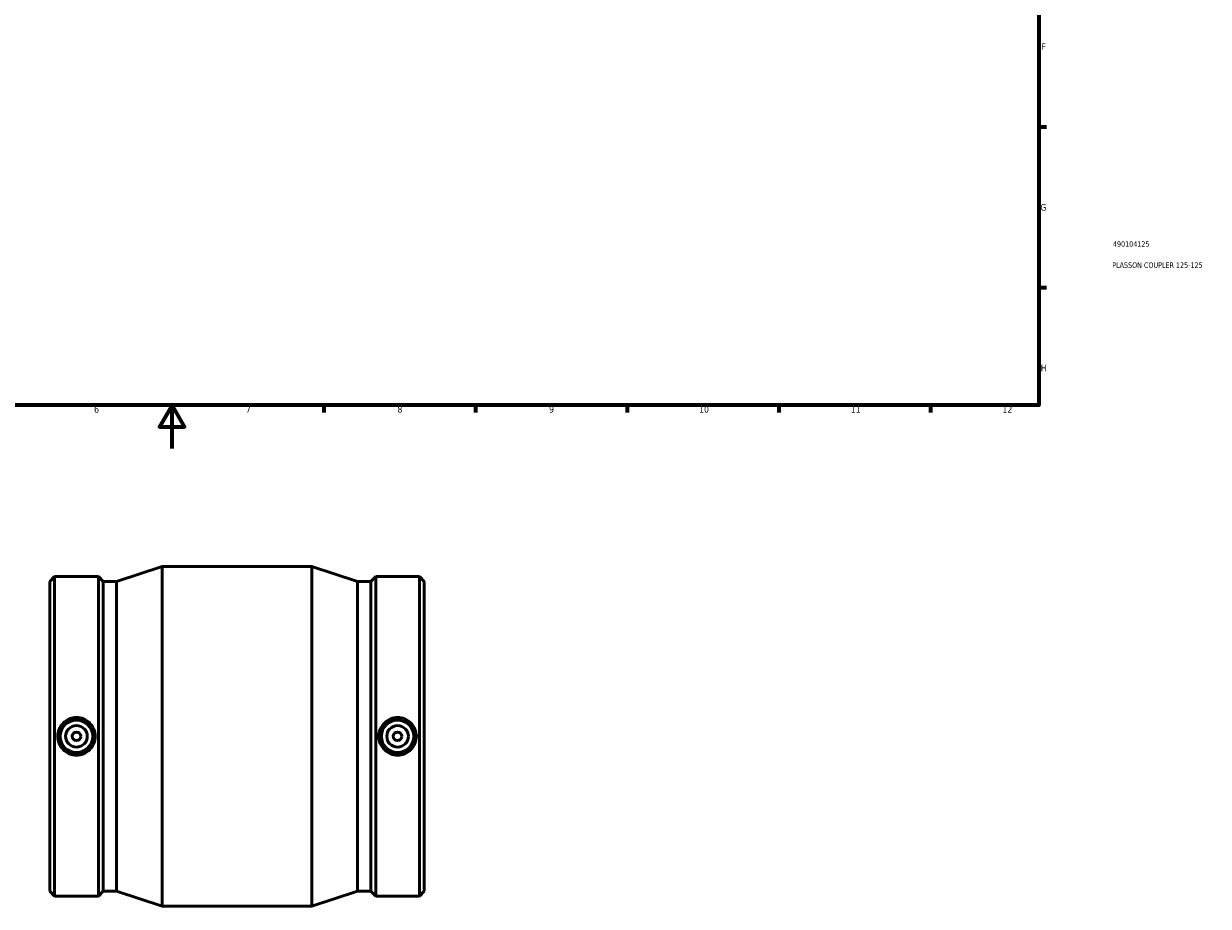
# Model space of a CAD drawing. Header units: millimetres. Extents: x -160 to 1046, y -211 to 1159.
# Tile 2 of 4: x 352 to 899, y -211 to 196. Entities that reach past the tile are written whole.
import ezdxf

# ---------------------------------------------------------------- set-up
doc = ezdxf.new("R2010")
doc.units = ezdxf.units.MM
for name, color, linetype, lineweight in [('Border (ANSI)', 7, 'Continuous', 70), ('Title (ISO)', 7, 'Continuous', 50), ('Visible (ANSI)', 7, 'Continuous', 50)]:
    doc.layers.add(name, color=color, linetype=linetype, lineweight=lineweight)
doc.styles.add('Note Text (ANSI)', font='tahoma.ttf')
doc.styles.add('Note Text (ISO)', font='tahoma.ttf')

# ---------------------------------------------------------------- blocks, each defined once
blk = doc.blocks.new('Borders Default Border')
at = {"layer": 'Border (ANSI)'}
for p, q in [((821, 148.5), (824.45, 148.5)), ((821, 74.25), (824.45, 74.25)), ((490.58, 20), (490.58, 16.55)), ((560.67, 20), (560.67, 16.55)), ((630.75, 20), (630.75, 16.55)), ((700.83, 20), (700.83, 16.55)), ((770.92, 20), (770.92, 16.55))]:
    blk.add_line(p, q, dxfattribs=at)
at = {"layer": 'Border (ANSI)', "flags": 128}
for points in [[(20, 20), (20, 574), (821, 574), (821, 20), (20, 20)], [(420.5, 0), (420.5, 20), (414.73, 10), (426.27, 10), (420.5, 20)]]:
    blk.add_lwpolyline(points, dxfattribs=at)
at = {"layer": 'Border (ANSI)', "color": 230, "true_color": 0xff0080, "attachment_point": 7, "style": 'Note Text (ANSI)'}
for s, insert, char_height in [('F', (822.14, 184.1), 3.05), ('G', (821.66, 109.79), 3.05), ('H', (821.81, 35.6), 3.05), ('6', (384.49, 16.49), 3.05), ('7', (454.6, 16.55), 3.05), ('8', (524.63, 16.48), 3.05), ('9', (594.7, 16.49), 3.05), ('10', (663.96, 16.49), 3.048), ('11', (734.04, 16.55), 3.048), ('12', (804.13, 16.55), 3.048)]:
    blk.add_mtext(s, dxfattribs=dict(at, insert=insert, char_height=char_height))
blk = doc.blocks.new('Title Blocks ISO')
at = {"layer": 'Title (ISO)', "color": 232, "true_color": 0xca0064, "style": 'Note Text (ISO)'}
for tag, p in [('PART_NUMBER_001', (34.16, 73.13)), ('DESCRIPTION_001', (33.84, 63.4))]:
    blk.add_attdef(tag, p, '', height=2.5, dxfattribs=at)

msp = doc.modelspace()

# ---------------------------------------------------------------- linework, layer by layer
at = {"layer": 'Visible (ANSI)'}
for p, q in [((394.844, -61.395), (415.931, -54.471)), ((415.931, -211.471), (415.931, -54.471)), ((415.931, -54.471), (485.131, -54.471)), ((485.131, -211.471), (485.131, -54.471)), ((506.219, -61.395), (485.131, -54.471)), ((364.031, -61.395), (366.245, -59.181)), ((366.245, -206.761), (366.245, -59.181)), ((366.245, -59.181), (386.468, -59.181)), ((386.468, -206.761), (386.468, -59.181)), ((388.681, -61.395), (386.468, -59.181)), ((512.381, -61.395), (514.595, -59.181)), ((514.595, -206.761), (514.595, -59.181)), ((514.595, -59.181), (534.818, -59.181)), ((534.818, -206.761), (534.818, -59.181)), ((537.031, -61.395), (534.818, -59.181)), ((364.031, -204.548), (364.031, -61.395)), ((388.681, -204.548), (388.681, -61.395)), ((388.681, -61.395), (394.844, -61.395)), ((394.844, -204.548), (394.844, -61.395)), ((506.219, -204.548), (506.219, -61.395)), ((506.219, -61.395), (512.381, -61.395)), ((512.381, -204.548), (512.381, -61.395)), ((537.031, -204.548), (537.031, -61.395)), ((364.031, -204.548), (366.245, -206.761)), ((366.245, -206.761), (386.468, -206.761)), ((388.681, -204.548), (386.468, -206.761)), ((388.681, -204.548), (394.844, -204.548)), ((394.844, -204.548), (415.931, -211.471)), ((506.219, -204.548), (485.131, -211.471)), ((506.219, -204.548), (512.381, -204.548)), ((512.381, -204.548), (514.595, -206.761)), ((514.595, -206.761), (534.818, -206.761)), ((537.031, -204.548), (534.818, -206.761)), ((415.931, -211.471), (485.131, -211.471))]:
    msp.add_line(p, q, dxfattribs=at)
for centre, radius in [((376.356, -132.971), 7.5), ((524.706, -132.971), 7.5), ((376.356, -132.971), 5), ((376.356, -132.971), 2), ((524.706, -132.971), 5), ((524.706, -132.971), 2)]:
    msp.add_circle(centre, radius, dxfattribs=at)
for points in [[(376.356, -124.27), (377.448, -124.27), (378.61, -124.491), (380.746, -125.383), (381.719, -126.055), (383.253, -127.601), (383.916, -128.579), (384.796, -130.718), (385.012, -131.881), (385.012, -134.061), (384.796, -135.224), (383.916, -137.364), (383.253, -138.341), (381.719, -139.887), (380.746, -140.559), (378.61, -141.452), (377.448, -141.672), (375.265, -141.672), (374.102, -141.452), (371.966, -140.559), (370.993, -139.887), (369.46, -138.341), (368.796, -137.364), (367.917, -135.224), (367.7, -134.061), (367.7, -131.881), (367.917, -130.718), (368.796, -128.579), (369.46, -127.601), (370.993, -126.055), (371.966, -125.383), (374.102, -124.491), (375.265, -124.27), (376.356, -124.27)], [(524.706, -141.672), (523.615, -141.672), (522.452, -141.452), (520.316, -140.559), (519.343, -139.887), (517.81, -138.341), (517.146, -137.364), (516.267, -135.224), (516.05, -134.061), (516.05, -131.881), (516.267, -130.718), (517.146, -128.579), (517.81, -127.601), (519.343, -126.055), (520.316, -125.383), (522.452, -124.491), (523.615, -124.27), (525.798, -124.27), (526.96, -124.491), (529.096, -125.383), (530.069, -126.055), (531.603, -127.601), (532.266, -128.579), (533.146, -130.718), (533.362, -131.881), (533.362, -134.061), (533.146, -135.224), (532.266, -137.364), (531.603, -138.341), (530.069, -139.887), (529.096, -140.559), (526.96, -141.452), (525.798, -141.672), (524.706, -141.672)]]:
    msp.add_open_spline(points, degree=3, knots=[0, 0, 0, 0, 0.3274227, 0.3274227, 0.6548455, 0.6548455, 0.981875, 0.981875, 1.3089045, 1.3089045, 1.635934, 1.635934, 1.9629635, 1.9629635, 2.2903862, 2.2903862, 2.6178089, 2.6178089, 2.9452317, 2.9452317, 3.2726544, 3.2726544, 3.5996839, 3.5996839, 3.9267134, 3.9267134, 4.2537429, 4.2537429, 4.5807724, 4.5807724, 4.9081951, 4.9081951, 5.2356179, 5.2356179, 5.2356179, 5.2356179], dxfattribs=at)

# ---------------------------------------------------------------- block references
msp.add_blockref('Borders Default Border', (0, 0))
msp.add_blockref('Title Blocks ISO', (821, 20)).add_auto_attribs({'PART_NUMBER_001': '490104125', 'DESCRIPTION_001': 'PLASSON COUPLER 125-125'})

doc.saveas('drawing.dxf')
